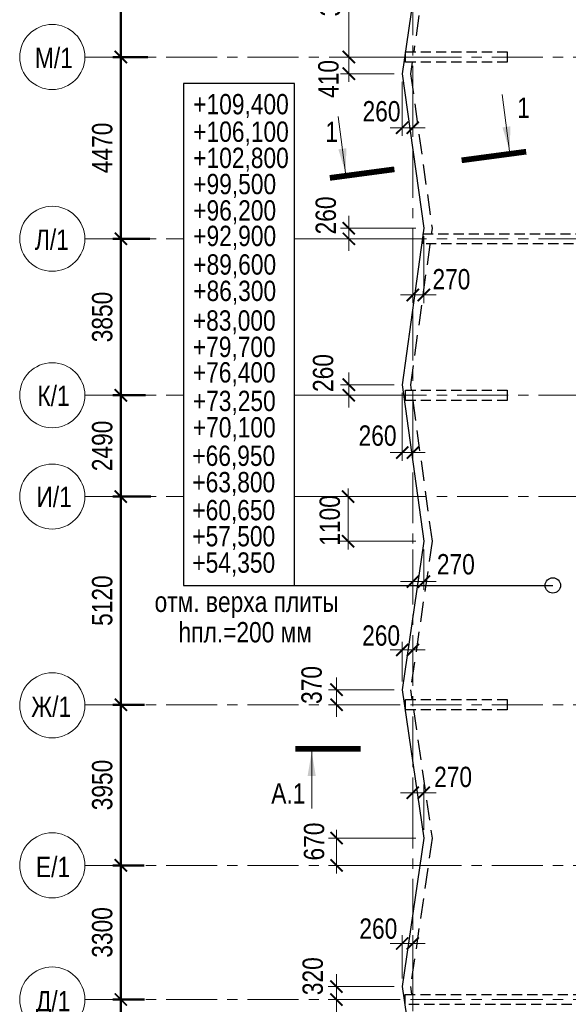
# Model space of a CAD drawing. Header units: inches. Extents: x -7207481 to -7082011, y 6155852 to 6369793.
# Tile 5 of 24: x -7160675 to -7147198, y 6244714 to 6268930. Entities that reach past the tile are written whole.
import ezdxf
from ezdxf.enums import TextEntityAlignment as Align

# ---------------------------------------------------------------- set-up
doc = ezdxf.new("R2010")
doc.units = ezdxf.units.IN
doc.header["$LTSCALE"] = 1000
doc.header["$MEASUREMENT"] = 0
doc.linetypes.add('CENTER', pattern=[2, 1.25, -0.25, 0.25, -0.25])
doc.linetypes.add('HIDDEN', pattern=[0.375, 0.25, -0.125])
for name, color, linetype, lineweight in [('изм-10-06', 6, 'Continuous', 50), ('СК-040-С(тены)', 12, 'HIDDEN', 25), ('СК-043-С-ПИЛОНЫ', 5, 'HIDDEN', 25), ('СК-050-П(литы перекрытия)', 3, 'Continuous', 30), ('СК-052-П-БАЛКИ', 1, 'HIDDEN', 30), ('СК-100-О(си)', 7, 'CENTER', 15), ('СК-110-О-РАЗМЕРЫ', 7, 'Continuous', 15), ('СК-300-Р(азмеры)_ПЛИТЫ', 7, 'Continuous', 20), ('СК-400-Т(екст)', 7, 'Continuous', 20), ('СК-440-Т-СТЕНЫ', 7, 'Continuous', 20), ('СК-500-С(ечения)', 5, 'Continuous', 40)]:
    doc.layers.add(name, color=color, linetype=linetype, lineweight=lineweight)
doc.styles.add('ARIAL_annotative', font='arial.ttf', dxfattribs={"width": 0.8, "height": 2.5})
doc.styles.add('RUSS', font='arial.ttf', dxfattribs={"width": 0.8})
doc.dimstyles.new('100-200', dxfattribs={"dimscale": 0, "dimtxt": 500, "dimasz": 300, "dimexe": 200, "dimexo": 200, "dimgap": 200, "dimtad": 1, "dimdec": 0, "dimzin": 0, "dimdsep": 46, "dimtxsty": 'RUSS', "dimblk": 'ARCHTICK', "dimcen": 0.096, "dimdle": 200, "dimclrd": 7, "dimclre": 7, "dimclrt": 256, "dimadec": 0, "dimazin": 0, "dimtfac": 1, "dimtdec": 0, "dimtmove": 2, "dimatfit": 3, "dimldrblk": 'OBLIQUE', "dimfxl": 1, "dimtolj": 1, "dimtzin": 0, "dimarcsym": 0})

# ---------------------------------------------------------------- blocks, each defined once
blk = doc.blocks.new('Сечение')
at = {"layer": 'СК-500-С(ечения)', "linetype": 'Continuous', "lineweight": 15, "ltscale": 100}
blk.add_line((-200, -35), (-200, -735), dxfattribs=at)
at = {"layer": 'СК-500-С(ечения)', "linetype": 'Continuous', "ltscale": 100, "const_width": 70}
blk.add_lwpolyline([(-400, 0), (400, 0)], dxfattribs=at)
at = {"layer": 'СК-500-С(ечения)', "linetype": 'Continuous', "ltscale": 100}
blk.add_solid([(-200, -35), (-250, -335), (-150, -335)], dxfattribs=at)
blk = doc.blocks.new('*U11')
at = {"layer": 'СК-400-Т(екст)', "ltscale": 100, "yscale": 0.01, "zscale": 0.01}
for p, xscale, rotation in [((0, -4), 0.01, 270.0000000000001), ((0, -20.33), -0.01, 270)]:
    blk.add_blockref('Сечение', p, dxfattribs=dict(at, xscale=xscale, rotation=rotation))
at = {"layer": 'СК-500-С(ечения)', "color": 0, "ltscale": 100, "style": 'ARIAL_annotative', "width": 0.8}
blk.add_attdef('НОМЕР_СЕЧЕНИЯ_1_1(НОМЕР_ЛИСТА)', text='', height=2.5, rotation=270, dxfattribs=at).set_placement((-6.74, -1.23), align=Align.RIGHT)
blk.add_attdef('НОМЕР_СЕЧЕНИЯ_2_1(НОМЕР_ЛИСТА)', text='', height=2.5, rotation=270, dxfattribs=at).set_placement((-7.48, -23.11), align=Align.BOTTOM_LEFT)
blk = doc.blocks.new('_ArchTick')
at = {"color": 0, "linetype": 'ByBlock', "const_width": 0.15}
blk.add_lwpolyline([(-0.5, -0.5), (0.5, 0.5)], dxfattribs=at)
blk = doc.blocks.new('*D48')
at = {"layer": 'Defpoints', "color": 0, "transparency": 16777216}
for p in [(-7174, 13880), (-6390, 13880), (-6733, 10130)]:
    blk.add_point(p, dxfattribs=at)
at = {"layer": 'СК-110-О-РАЗМЕРЫ', "color": 7, "lineweight": -2, "transparency": 16777216}
for p, q in [((-7174, 9930), (-7174, 14080)), ((-6590, 13880), (-7374, 13880)), ((-6933, 10130), (-7374, 10130))]:
    blk.add_line(p, q, dxfattribs=at)
at = {"layer": 'СК-110-О-РАЗМЕРЫ', "color": 7, "lineweight": -2, "transparency": 16777216, "xscale": 300, "yscale": 300, "zscale": 300}
for p, rotation in [((-7174, 13880), 90), ((-7174, 10130), 270)]:
    blk.add_blockref('_ArchTick', p, dxfattribs=dict(at, rotation=rotation))
at = {"layer": 'СК-110-О-РАЗМЕРЫ', "transparency": 16777216, "insert": (-7629, 12005), "char_height": 500, "attachment_point": 5, "rotation": 90, "style": 'RUSS'}
blk.add_mtext('\\A1;3750', dxfattribs=at)
blk = doc.blocks.new('_Oblique')
at = {"color": 0, "linetype": 'ByBlock', "lineweight": -2}
blk.add_line((-0.5, -0.5), (0.5, 0.5), dxfattribs=at)
blk = doc.blocks.new('*D49')
at = {"layer": 'Defpoints', "color": 0, "transparency": 16777216}
for p in [(-7174, 17180), (-6401, 17180), (-6732, 13880)]:
    blk.add_point(p, dxfattribs=at)
at = {"layer": 'СК-110-О-РАЗМЕРЫ', "color": 7, "lineweight": -2, "transparency": 16777216}
for p, q in [((-7174, 13680), (-7174, 17380)), ((-6601, 17180), (-7374, 17180)), ((-6932, 13880), (-7374, 13880))]:
    blk.add_line(p, q, dxfattribs=at)
at = {"layer": 'СК-110-О-РАЗМЕРЫ', "color": 7, "lineweight": -2, "transparency": 16777216, "xscale": 300, "yscale": 300, "zscale": 300}
for p, rotation in [((-7174, 17180), 90), ((-7174, 13880), 270)]:
    blk.add_blockref('_ArchTick', p, dxfattribs=dict(at, rotation=rotation))
at = {"layer": 'СК-110-О-РАЗМЕРЫ', "transparency": 16777216, "insert": (-7629, 15530), "char_height": 500, "attachment_point": 5, "rotation": 90, "style": 'RUSS'}
blk.add_mtext('\\A1;3300', dxfattribs=at)
blk = doc.blocks.new('*D50')
at = {"layer": 'Defpoints', "color": 0, "transparency": 16777216}
for p in [(-7174, 21130), (-6391, 21130), (-6742, 17180)]:
    blk.add_point(p, dxfattribs=at)
at = {"layer": 'СК-110-О-РАЗМЕРЫ', "color": 7, "lineweight": -2, "transparency": 16777216}
for p, q in [((-7174, 16980), (-7174, 21330)), ((-6591, 21130), (-7374, 21130)), ((-6942, 17180), (-7374, 17180))]:
    blk.add_line(p, q, dxfattribs=at)
at = {"layer": 'СК-110-О-РАЗМЕРЫ', "color": 7, "lineweight": -2, "transparency": 16777216, "xscale": 300, "yscale": 300, "zscale": 300}
for p, rotation in [((-7174, 21130), 90), ((-7174, 17180), 270)]:
    blk.add_blockref('_ArchTick', p, dxfattribs=dict(at, rotation=rotation))
at = {"layer": 'СК-110-О-РАЗМЕРЫ', "transparency": 16777216, "insert": (-7629, 19155), "char_height": 500, "attachment_point": 5, "rotation": 90, "style": 'RUSS'}
blk.add_mtext('\\A1;3950', dxfattribs=at)
blk = doc.blocks.new('*D51')
at = {"layer": 'Defpoints', "color": 0, "transparency": 16777216}
for p in [(-7174, 32590), (-6258, 32590), (-6786, 28740)]:
    blk.add_point(p, dxfattribs=at)
at = {"layer": 'СК-110-О-РАЗМЕРЫ', "color": 7, "lineweight": -2, "transparency": 16777216}
for p, q in [((-7174, 28540), (-7174, 32790)), ((-6458, 32590), (-7374, 32590)), ((-6986, 28740), (-7374, 28740))]:
    blk.add_line(p, q, dxfattribs=at)
at = {"layer": 'СК-110-О-РАЗМЕРЫ', "color": 7, "lineweight": -2, "transparency": 16777216, "xscale": 300, "yscale": 300, "zscale": 300}
for p, rotation in [((-7174, 32590), 90), ((-7174, 28740), 270)]:
    blk.add_blockref('_ArchTick', p, dxfattribs=dict(at, rotation=rotation))
at = {"layer": 'СК-110-О-РАЗМЕРЫ', "transparency": 16777216, "insert": (-7629, 30665), "char_height": 500, "attachment_point": 5, "rotation": 90, "style": 'RUSS'}
blk.add_mtext('\\A1;3850', dxfattribs=at)
blk = doc.blocks.new('*D52')
at = {"layer": 'Defpoints', "color": 0, "transparency": 16777216}
for p in [(-7174, 37060), (-6312, 37060), (-6732, 32590)]:
    blk.add_point(p, dxfattribs=at)
at = {"layer": 'СК-110-О-РАЗМЕРЫ', "color": 7, "lineweight": -2, "transparency": 16777216}
for p, q in [((-6512, 37060), (-7374, 37060)), ((-7174, 32390), (-7174, 37260)), ((-6932, 32590), (-7374, 32590))]:
    blk.add_line(p, q, dxfattribs=at)
at = {"layer": 'СК-110-О-РАЗМЕРЫ', "color": 7, "lineweight": -2, "transparency": 16777216, "xscale": 300, "yscale": 300, "zscale": 300}
for p, rotation in [((-7174, 37060), 90), ((-7174, 32590), 270)]:
    blk.add_blockref('_ArchTick', p, dxfattribs=dict(at, rotation=rotation))
at = {"layer": 'СК-110-О-РАЗМЕРЫ', "transparency": 16777216, "insert": (-7629, 34825), "char_height": 500, "attachment_point": 5, "rotation": 90, "style": 'RUSS'}
blk.add_mtext('\\A1;4470', dxfattribs=at)
blk = doc.blocks.new('*D53')
at = {"layer": 'Defpoints', "color": 0, "transparency": 16777216}
for p in [(-7174, 43760), (-6388, 43760), (-6706, 37060)]:
    blk.add_point(p, dxfattribs=at)
at = {"layer": 'СК-110-О-РАЗМЕРЫ', "color": 7, "lineweight": -2, "transparency": 16777216}
for p, q in [((-7174, 36860), (-7174, 43960)), ((-6588, 43760), (-7374, 43760)), ((-6906, 37060), (-7374, 37060))]:
    blk.add_line(p, q, dxfattribs=at)
at = {"layer": 'СК-110-О-РАЗМЕРЫ', "color": 7, "lineweight": -2, "transparency": 16777216, "xscale": 300, "yscale": 300, "zscale": 300}
for p, rotation in [((-7174, 43760), 90), ((-7174, 37060), 270)]:
    blk.add_blockref('_ArchTick', p, dxfattribs=dict(at, rotation=rotation))
at = {"layer": 'СК-110-О-РАЗМЕРЫ', "transparency": 16777216, "insert": (-7629, 40410), "char_height": 500, "attachment_point": 5, "rotation": 90, "style": 'RUSS'}
blk.add_mtext('\\A1;6700', dxfattribs=at)
blk = doc.blocks.new('*D62')
at = {"layer": 'Defpoints', "color": 0, "transparency": 16777216}
for p in [(-7174, 28740), (-6366, 28740), (-6740, 26250)]:
    blk.add_point(p, dxfattribs=at)
at = {"layer": 'СК-110-О-РАЗМЕРЫ', "color": 7, "lineweight": -2, "transparency": 16777216}
for p, q in [((-7174, 26050), (-7174, 28940)), ((-6566, 28740), (-7374, 28740)), ((-6940, 26250), (-7374, 26250))]:
    blk.add_line(p, q, dxfattribs=at)
at = {"layer": 'СК-110-О-РАЗМЕРЫ', "color": 7, "lineweight": -2, "transparency": 16777216, "xscale": 300, "yscale": 300, "zscale": 300}
for p, rotation in [((-7174, 28740), 90), ((-7174, 26250), 270)]:
    blk.add_blockref('_ArchTick', p, dxfattribs=dict(at, rotation=rotation))
at = {"layer": 'СК-110-О-РАЗМЕРЫ', "transparency": 16777216, "insert": (-7629, 27495), "char_height": 500, "attachment_point": 5, "rotation": 90, "style": 'RUSS'}
blk.add_mtext('\\A1;2490', dxfattribs=at)
blk = doc.blocks.new('*D64')
at = {"layer": 'Defpoints', "color": 0, "transparency": 16777216}
for p in [(-7174, 26250), (-6237, 26250), (-6909, 21130)]:
    blk.add_point(p, dxfattribs=at)
at = {"layer": 'СК-110-О-РАЗМЕРЫ', "color": 7, "lineweight": -2, "transparency": 16777216}
for p, q in [((-7174, 20930), (-7174, 26450)), ((-6437, 26250), (-7374, 26250)), ((-7109, 21130), (-7374, 21130))]:
    blk.add_line(p, q, dxfattribs=at)
at = {"layer": 'СК-110-О-РАЗМЕРЫ', "color": 7, "lineweight": -2, "transparency": 16777216, "xscale": 300, "yscale": 300, "zscale": 300}
for p, rotation in [((-7174, 26250), 90), ((-7174, 21130), 270)]:
    blk.add_blockref('_ArchTick', p, dxfattribs=dict(at, rotation=rotation))
at = {"layer": 'СК-110-О-РАЗМЕРЫ', "transparency": 16777216, "insert": (-7629, 23690), "char_height": 500, "attachment_point": 5, "rotation": 90, "style": 'RUSS'}
blk.add_mtext('\\A1;5120', dxfattribs=at)
blk = doc.blocks.new('*D214')
at = {"layer": 'Defpoints', "color": 0, "transparency": 16777216}
for p in [(-258, 14200), (-1877, 13880), (-258, 13880)]:
    blk.add_point(p, dxfattribs=at)
at = {"layer": 'СК-300-Р(азмеры)_ПЛИТЫ', "color": 7, "lineweight": -2, "transparency": 16777216}
for p, q in [((-1877, 14200), (-1877, 14500)), ((-458, 14200), (-2077, 14200)), ((-1877, 14200), (-1877, 13880)), ((-458, 13880), (-2077, 13880)), ((-1877, 13880), (-1877, 13580))]:
    blk.add_line(p, q, dxfattribs=at)
at = {"layer": 'СК-300-Р(азмеры)_ПЛИТЫ', "color": 7, "lineweight": -2, "transparency": 16777216, "xscale": 300, "yscale": 300, "zscale": 300}
for p, rotation in [((-1877, 14200), 270), ((-1877, 13880), 90)]:
    blk.add_blockref('_ArchTick', p, dxfattribs=dict(at, rotation=rotation))
at = {"layer": 'СК-300-Р(азмеры)_ПЛИТЫ', "transparency": 16777216, "insert": (-2457, 14454), "char_height": 500, "attachment_point": 5, "rotation": 90, "style": 'RUSS'}
blk.add_mtext('\\A1;320', dxfattribs=at)
blk = doc.blocks.new('*D215')
at = {"layer": 'Defpoints', "color": 0, "transparency": 16777216}
for p in [(0, 15259), (-260, 14199), (0, 14199)]:
    blk.add_point(p, dxfattribs=at)
at = {"layer": 'СК-300-Р(азмеры)_ПЛИТЫ', "color": 7, "lineweight": -2, "transparency": 16777216}
for p, q in [((-260, 15259), (-560, 15259)), ((-260, 14399), (-260, 15459)), ((-260, 15259), (0, 15259)), ((0, 14399), (0, 15459)), ((0, 15259), (300, 15259))]:
    blk.add_line(p, q, dxfattribs=at)
at = {"layer": 'СК-300-Р(азмеры)_ПЛИТЫ', "color": 7, "lineweight": -2, "transparency": 16777216, "xscale": 300, "yscale": 300, "zscale": 300}
blk.add_blockref('_ArchTick', (-260, 15259), dxfattribs=at)
at = {"layer": 'СК-300-Р(азмеры)_ПЛИТЫ', "color": 7, "lineweight": -2, "transparency": 16777216, "xscale": 300, "yscale": 300, "zscale": 300, "rotation": 180}
blk.add_blockref('_ArchTick', (0, 15259), dxfattribs=at)
at = {"layer": 'СК-300-Р(азмеры)_ПЛИТЫ', "transparency": 16777216, "insert": (-848, 15621), "char_height": 500, "attachment_point": 5, "style": 'RUSS'}
blk.add_mtext('\\A1;260', dxfattribs=at)
blk = doc.blocks.new('*D216')
at = {"layer": 'Defpoints', "color": 0, "transparency": 16777216}
for p in [(272, 17850), (-1874, 17180), (272, 17180)]:
    blk.add_point(p, dxfattribs=at)
at = {"layer": 'СК-300-Р(азмеры)_ПЛИТЫ', "color": 7, "lineweight": -2, "transparency": 16777216}
for p, q in [((-1874, 18050), (-1874, 16980)), ((72, 17850), (-2074, 17850)), ((72, 17180), (-2074, 17180))]:
    blk.add_line(p, q, dxfattribs=at)
at = {"layer": 'СК-300-Р(азмеры)_ПЛИТЫ', "color": 7, "lineweight": -2, "transparency": 16777216, "xscale": 300, "yscale": 300, "zscale": 300}
for p, rotation in [((-1874, 17850), 90), ((-1874, 17180), 270)]:
    blk.add_blockref('_ArchTick', p, dxfattribs=dict(at, rotation=rotation))
at = {"layer": 'СК-300-Р(азмеры)_ПЛИТЫ', "transparency": 16777216, "insert": (-2424, 17766), "char_height": 500, "attachment_point": 5, "rotation": 90, "style": 'RUSS'}
blk.add_mtext('\\A1;670', dxfattribs=at)
blk = doc.blocks.new('*D217')
at = {"layer": 'Defpoints', "color": 0, "transparency": 16777216}
for p in [(0, 18966), (0, 17850), (270, 17852)]:
    blk.add_point(p, dxfattribs=at)
at = {"layer": 'СК-300-Р(азмеры)_ПЛИТЫ', "color": 7, "lineweight": -2, "transparency": 16777216}
for p, q in [((0, 18050), (0, 19166)), ((270, 18052), (270, 19166)), ((0, 18966), (-300, 18966)), ((270, 18966), (0, 18966)), ((270, 18966), (570, 18966))]:
    blk.add_line(p, q, dxfattribs=at)
at = {"layer": 'СК-300-Р(азмеры)_ПЛИТЫ', "color": 7, "lineweight": -2, "transparency": 16777216, "xscale": 300, "yscale": 300, "zscale": 300}
blk.add_blockref('_ArchTick', (0, 18966), dxfattribs=at)
at = {"layer": 'СК-300-Р(азмеры)_ПЛИТЫ', "color": 7, "lineweight": -2, "transparency": 16777216, "xscale": 300, "yscale": 300, "zscale": 300, "rotation": 180}
blk.add_blockref('_ArchTick', (270, 18966), dxfattribs=at)
at = {"layer": 'СК-300-Р(азмеры)_ПЛИТЫ', "transparency": 16777216, "insert": (989, 19352), "char_height": 500, "attachment_point": 5, "style": 'RUSS'}
blk.add_mtext('\\A1;270', dxfattribs=at)
blk = doc.blocks.new('*D218')
at = {"layer": 'Defpoints', "color": 0, "transparency": 16777216}
for p in [(-258, 21500), (-1875, 21130), (-258, 21130)]:
    blk.add_point(p, dxfattribs=at)
at = {"layer": 'СК-300-Р(азмеры)_ПЛИТЫ', "color": 7, "lineweight": -2, "transparency": 16777216}
for p, q in [((-1875, 21500), (-1875, 21800)), ((-458, 21500), (-2075, 21500)), ((-1875, 21500), (-1875, 21130)), ((-458, 21130), (-2075, 21130)), ((-1875, 21130), (-1875, 20830))]:
    blk.add_line(p, q, dxfattribs=at)
at = {"layer": 'СК-300-Р(азмеры)_ПЛИТЫ', "color": 7, "lineweight": -2, "transparency": 16777216, "xscale": 300, "yscale": 300, "zscale": 300}
for p, rotation in [((-1875, 21500), 270), ((-1875, 21130), 90)]:
    blk.add_blockref('_ArchTick', p, dxfattribs=dict(at, rotation=rotation))
at = {"layer": 'СК-300-Р(азмеры)_ПЛИТЫ', "transparency": 16777216, "insert": (-2484, 21616), "char_height": 500, "attachment_point": 5, "rotation": 90, "style": 'RUSS'}
blk.add_mtext('\\A1;370', dxfattribs=at)
blk = doc.blocks.new('*D219')
at = {"layer": 'Defpoints', "color": 0, "transparency": 16777216}
for p in [(0, 22478), (-260, 21500), (0, 21500)]:
    blk.add_point(p, dxfattribs=at)
at = {"layer": 'СК-300-Р(азмеры)_ПЛИТЫ', "color": 7, "lineweight": -2, "transparency": 16777216}
for p, q in [((-260, 21700), (-260, 22678)), ((0, 21700), (0, 22678)), ((-260, 22478), (-560, 22478)), ((-260, 22478), (0, 22478)), ((0, 22478), (300, 22478))]:
    blk.add_line(p, q, dxfattribs=at)
at = {"layer": 'СК-300-Р(азмеры)_ПЛИТЫ', "color": 7, "lineweight": -2, "transparency": 16777216, "xscale": 300, "yscale": 300, "zscale": 300}
blk.add_blockref('_ArchTick', (-260, 22478), dxfattribs=at)
at = {"layer": 'СК-300-Р(азмеры)_ПЛИТЫ', "color": 7, "lineweight": -2, "transparency": 16777216, "xscale": 300, "yscale": 300, "zscale": 300, "rotation": 180}
blk.add_blockref('_ArchTick', (0, 22478), dxfattribs=at)
at = {"layer": 'СК-300-Р(азмеры)_ПЛИТЫ', "transparency": 16777216, "insert": (-779, 22829), "char_height": 500, "attachment_point": 5, "style": 'RUSS'}
blk.add_mtext('\\A1;260', dxfattribs=at)
blk = doc.blocks.new('*D220')
at = {"layer": 'Defpoints', "color": 0, "transparency": 16777216}
for p in [(-1590, 26250), (271, 26250), (271, 25150)]:
    blk.add_point(p, dxfattribs=at)
at = {"layer": 'СК-300-Р(азмеры)_ПЛИТЫ', "color": 7, "lineweight": -2, "transparency": 16777216}
for p, q in [((-1590, 24950), (-1590, 26450)), ((71, 26250), (-1790, 26250)), ((71, 25150), (-1790, 25150))]:
    blk.add_line(p, q, dxfattribs=at)
at = {"layer": 'СК-300-Р(азмеры)_ПЛИТЫ', "color": 7, "lineweight": -2, "transparency": 16777216, "xscale": 300, "yscale": 300, "zscale": 300}
for p, rotation in [((-1590, 26250), 90), ((-1590, 25150), 270)]:
    blk.add_blockref('_ArchTick', p, dxfattribs=dict(at, rotation=rotation))
at = {"layer": 'СК-300-Р(азмеры)_ПЛИТЫ', "transparency": 16777216, "insert": (-2038, 25663), "char_height": 500, "attachment_point": 5, "rotation": 90, "style": 'RUSS'}
blk.add_mtext('\\A1;1100', dxfattribs=at)
blk = doc.blocks.new('*D221')
at = {"layer": 'Defpoints', "color": 0, "transparency": 16777216}
for p in [(0, 25150), (270, 25150), (0, 24158)]:
    blk.add_point(p, dxfattribs=at)
at = {"layer": 'СК-300-Р(азмеры)_ПЛИТЫ', "color": 7, "lineweight": -2, "transparency": 16777216}
for p, q in [((0, 24950), (0, 23958)), ((270, 24950), (270, 23958)), ((0, 24158), (-300, 24158)), ((270, 24158), (0, 24158)), ((270, 24158), (570, 24158))]:
    blk.add_line(p, q, dxfattribs=at)
at = {"layer": 'СК-300-Р(азмеры)_ПЛИТЫ', "color": 7, "lineweight": -2, "transparency": 16777216, "xscale": 300, "yscale": 300, "zscale": 300}
blk.add_blockref('_ArchTick', (0, 24158), dxfattribs=at)
at = {"layer": 'СК-300-Р(азмеры)_ПЛИТЫ', "color": 7, "lineweight": -2, "transparency": 16777216, "xscale": 300, "yscale": 300, "zscale": 300, "rotation": 180}
blk.add_blockref('_ArchTick', (270, 24158), dxfattribs=at)
at = {"layer": 'СК-300-Р(азмеры)_ПЛИТЫ', "transparency": 16777216, "insert": (1057, 24582), "char_height": 500, "attachment_point": 5, "style": 'RUSS'}
blk.add_mtext('\\A1;270', dxfattribs=at)
blk = doc.blocks.new('*D222')
at = {"layer": 'Defpoints', "color": 0, "transparency": 16777216}
for p in [(-259, 29000), (-1573, 28740), (-259, 28740)]:
    blk.add_point(p, dxfattribs=at)
at = {"layer": 'СК-300-Р(азмеры)_ПЛИТЫ', "color": 7, "lineweight": -2, "transparency": 16777216}
for p, q in [((-1573, 29000), (-1573, 29300)), ((-459, 29000), (-1773, 29000)), ((-1573, 29000), (-1573, 28740)), ((-459, 28740), (-1773, 28740)), ((-1573, 28740), (-1573, 28440))]:
    blk.add_line(p, q, dxfattribs=at)
at = {"layer": 'СК-300-Р(азмеры)_ПЛИТЫ', "color": 7, "lineweight": -2, "transparency": 16777216, "xscale": 300, "yscale": 300, "zscale": 300}
for p, rotation in [((-1573, 29000), 270), ((-1573, 28740), 90)]:
    blk.add_blockref('_ArchTick', p, dxfattribs=dict(at, rotation=rotation))
at = {"layer": 'СК-300-Р(азмеры)_ПЛИТЫ', "transparency": 16777216, "insert": (-2202, 29288), "char_height": 500, "attachment_point": 5, "rotation": 90, "style": 'RUSS'}
blk.add_mtext('\\A1;260', dxfattribs=at)
blk = doc.blocks.new('*D223')
at = {"layer": 'Defpoints', "color": 0, "transparency": 16777216}
for p in [(-260, 29000), (0, 29000), (0, 27332)]:
    blk.add_point(p, dxfattribs=at)
at = {"layer": 'СК-300-Р(азмеры)_ПЛИТЫ', "color": 7, "lineweight": -2, "transparency": 16777216}
for p, q in [((-260, 28800), (-260, 27132)), ((0, 28800), (0, 27132)), ((-260, 27332), (-560, 27332)), ((-260, 27332), (0, 27332)), ((0, 27332), (300, 27332))]:
    blk.add_line(p, q, dxfattribs=at)
at = {"layer": 'СК-300-Р(азмеры)_ПЛИТЫ', "color": 7, "lineweight": -2, "transparency": 16777216, "xscale": 300, "yscale": 300, "zscale": 300}
blk.add_blockref('_ArchTick', (-260, 27332), dxfattribs=at)
at = {"layer": 'СК-300-Р(азмеры)_ПЛИТЫ', "color": 7, "lineweight": -2, "transparency": 16777216, "xscale": 300, "yscale": 300, "zscale": 300, "rotation": 180}
blk.add_blockref('_ArchTick', (0, 27332), dxfattribs=at)
at = {"layer": 'СК-300-Р(азмеры)_ПЛИТЫ', "transparency": 16777216, "insert": (-866, 27746), "char_height": 500, "attachment_point": 5, "style": 'RUSS'}
blk.add_mtext('\\A1;260', dxfattribs=at)
blk = doc.blocks.new('*D224')
at = {"layer": 'Defpoints', "color": 0, "transparency": 16777216}
for p in [(0, 32850), (270, 32850), (0, 31207)]:
    blk.add_point(p, dxfattribs=at)
at = {"layer": 'СК-300-Р(азмеры)_ПЛИТЫ', "color": 7, "lineweight": -2, "transparency": 16777216}
for p, q in [((0, 32650), (0, 31007)), ((270, 32650), (270, 31007)), ((0, 31207), (-300, 31207)), ((270, 31207), (0, 31207)), ((270, 31207), (570, 31207))]:
    blk.add_line(p, q, dxfattribs=at)
at = {"layer": 'СК-300-Р(азмеры)_ПЛИТЫ', "color": 7, "lineweight": -2, "transparency": 16777216, "xscale": 300, "yscale": 300, "zscale": 300}
blk.add_blockref('_ArchTick', (0, 31207), dxfattribs=at)
at = {"layer": 'СК-300-Р(азмеры)_ПЛИТЫ', "color": 7, "lineweight": -2, "transparency": 16777216, "xscale": 300, "yscale": 300, "zscale": 300, "rotation": 180}
blk.add_blockref('_ArchTick', (270, 31207), dxfattribs=at)
at = {"layer": 'СК-300-Р(азмеры)_ПЛИТЫ', "transparency": 16777216, "insert": (948, 31592), "char_height": 500, "attachment_point": 5, "style": 'RUSS'}
blk.add_mtext('\\A1;270', dxfattribs=at)
blk = doc.blocks.new('*D225')
at = {"layer": 'Defpoints', "color": 0, "transparency": 16777216}
for p in [(271, 32850), (-1573, 32590), (271, 32590)]:
    blk.add_point(p, dxfattribs=at)
at = {"layer": 'СК-300-Р(азмеры)_ПЛИТЫ', "color": 7, "lineweight": -2, "transparency": 16777216}
for p, q in [((-1573, 32850), (-1573, 33150)), ((71, 32850), (-1773, 32850)), ((-1573, 32850), (-1573, 32590)), ((71, 32590), (-1773, 32590)), ((-1573, 32590), (-1573, 32290))]:
    blk.add_line(p, q, dxfattribs=at)
at = {"layer": 'СК-300-Р(азмеры)_ПЛИТЫ', "color": 7, "lineweight": -2, "transparency": 16777216, "xscale": 300, "yscale": 300, "zscale": 300}
for p, rotation in [((-1573, 32850), 270), ((-1573, 32590), 90)]:
    blk.add_blockref('_ArchTick', p, dxfattribs=dict(at, rotation=rotation))
at = {"layer": 'СК-300-Р(азмеры)_ПЛИТЫ', "transparency": 16777216, "insert": (-2136, 33164), "char_height": 500, "attachment_point": 5, "rotation": 90, "style": 'RUSS'}
blk.add_mtext('\\A1;260', dxfattribs=at)
blk = doc.blocks.new('*D226')
at = {"layer": 'Defpoints', "color": 0, "transparency": 16777216}
for p in [(-1573, 37060), (-258, 37060), (-257, 36650)]:
    blk.add_point(p, dxfattribs=at)
at = {"layer": 'СК-300-Р(азмеры)_ПЛИТЫ', "color": 7, "lineweight": -2, "transparency": 16777216}
for p, q in [((-458, 37060), (-1773, 37060)), ((-1573, 36450), (-1573, 37260)), ((-457, 36650), (-1773, 36650))]:
    blk.add_line(p, q, dxfattribs=at)
at = {"layer": 'СК-300-Р(азмеры)_ПЛИТЫ', "color": 7, "lineweight": -2, "transparency": 16777216, "xscale": 300, "yscale": 300, "zscale": 300}
for p, rotation in [((-1573, 37060), 90), ((-1573, 36650), 270)]:
    blk.add_blockref('_ArchTick', p, dxfattribs=dict(at, rotation=rotation))
at = {"layer": 'СК-300-Р(азмеры)_ПЛИТЫ', "transparency": 16777216, "insert": (-2071, 36520), "char_height": 500, "attachment_point": 5, "rotation": 90, "style": 'RUSS'}
blk.add_mtext('\\A1;410', dxfattribs=at)
blk = doc.blocks.new('*D227')
at = {"layer": 'Defpoints', "color": 0, "transparency": 16777216}
for p in [(-260, 36649), (0, 36649), (0, 35321)]:
    blk.add_point(p, dxfattribs=at)
at = {"layer": 'СК-300-Р(азмеры)_ПЛИТЫ', "color": 7, "lineweight": -2, "transparency": 16777216}
for p, q in [((-260, 36449), (-260, 35121)), ((0, 36449), (0, 35121)), ((-260, 35321), (-560, 35321)), ((-260, 35321), (0, 35321)), ((0, 35321), (300, 35321))]:
    blk.add_line(p, q, dxfattribs=at)
at = {"layer": 'СК-300-Р(азмеры)_ПЛИТЫ', "color": 7, "lineweight": -2, "transparency": 16777216, "xscale": 300, "yscale": 300, "zscale": 300}
blk.add_blockref('_ArchTick', (-260, 35321), dxfattribs=at)
at = {"layer": 'СК-300-Р(азмеры)_ПЛИТЫ', "color": 7, "lineweight": -2, "transparency": 16777216, "xscale": 300, "yscale": 300, "zscale": 300, "rotation": 180}
blk.add_blockref('_ArchTick', (0, 35321), dxfattribs=at)
at = {"layer": 'СК-300-Р(азмеры)_ПЛИТЫ', "transparency": 16777216, "insert": (-769, 35723), "char_height": 500, "attachment_point": 5, "style": 'RUSS'}
blk.add_mtext('\\A1;260', dxfattribs=at)
blk = doc.blocks.new('*D228')
at = {"layer": 'Defpoints', "color": 0, "transparency": 16777216}
for p in [(272, 40300), (-1573, 37060), (272, 37060)]:
    blk.add_point(p, dxfattribs=at)
at = {"layer": 'СК-300-Р(азмеры)_ПЛИТЫ', "color": 7, "lineweight": -2, "transparency": 16777216}
for p, q in [((-1573, 40500), (-1573, 36860)), ((72, 40300), (-1773, 40300)), ((72, 37060), (-1773, 37060))]:
    blk.add_line(p, q, dxfattribs=at)
at = {"layer": 'СК-300-Р(азмеры)_ПЛИТЫ', "color": 7, "lineweight": -2, "transparency": 16777216, "xscale": 300, "yscale": 300, "zscale": 300}
for p, rotation in [((-1573, 40300), 90), ((-1573, 37060), 270)]:
    blk.add_blockref('_ArchTick', p, dxfattribs=dict(at, rotation=rotation))
at = {"layer": 'СК-300-Р(азмеры)_ПЛИТЫ', "transparency": 16777216, "insert": (-2028, 38680), "char_height": 500, "attachment_point": 5, "rotation": 90, "style": 'RUSS'}
blk.add_mtext('\\A1;3240', dxfattribs=at)
blk = doc.blocks.new('*U269')
at = {"layer": 'СК-400-Т(екст)', "ltscale": 100, "xscale": 0.009999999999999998, "yscale": 0.009999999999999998, "zscale": 0.009999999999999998, "rotation": 6.149580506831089e-05}
blk.add_blockref('Сечение', (4, 0), dxfattribs=at)
at = {"layer": 'СК-500-С(ечения)', "color": 0, "ltscale": 100, "style": 'ARIAL_annotative', "width": 0.8}
blk.add_attdef('НОМЕР_СЕЧЕНИЯ_1_1(НОМЕР_ЛИСТА)', text='', height=2.5, rotation=0.0001, dxfattribs=at).set_placement((1.23, -6.74), align=Align.RIGHT)
blk.add_attdef('НОМЕР_СЕЧЕНИЯ_2_1(НОМЕР_ЛИСТА)', text='', height=2.5, rotation=0.0001, dxfattribs=at).set_placement((145.88, -7.48), align=Align.BOTTOM_LEFT)
blk = doc.blocks.new('A$Cb745dcb1')
at = {"layer": 'СК-040-С(тены)'}
for points in [[(6950.3, 32715.1), (6950.3, 32465.1), (250.1, 32465.1), (250.1, 32715.1)], [(7280, 14005), (7280, 13755), (-189.7, 13755), (-189.7, 14005)]]:
    blk.add_lwpolyline(points, close=True, dxfattribs=at)
at = {"layer": 'СК-043-С-ПИЛОНЫ'}
for points in [[(2320.3, 37185.1), (2320.3, 36935.1), (-179.7, 36935.1), (-179.7, 37185.1)], [(2320, 28865), (2320, 28615.1), (-180, 28615.1), (-180, 28865)], [(2320, 21254.9), (2320, 21005), (-180, 21005), (-180, 21254.9)]]:
    blk.add_lwpolyline(points, close=True, dxfattribs=at)
at = {"layer": 'СК-100-О(си)', "linetype": 'CENTER'}
for p, q in [((0, 46844.3), (0, -4661.8)), ((-8058.2, 37060.1), (23184.8, 37060.1)), ((-8058.2, 32590.1), (-5633.3, 32590.1)), ((-2910, 32590.1), (23184.8, 32590.1)), ((-8058.2, 28740.1), (-5633.3, 28740.1)), ((-2910, 28740.1), (23184.8, 28740.1)), ((-8058.2, 26250), (-5633.3, 26250)), ((-2910, 26250), (23184.8, 26250)), ((-8058.2, 21130), (23184.8, 21130)), ((-8058.2, 17180.2), (23184.8, 17180.2)), ((-8058.2, 13880.3), (23184.8, 13880.3))]:
    blk.add_line(p, q, dxfattribs=at)
at = {"layer": 'СК-100-О(си)', "linetype": 'Continuous'}
for centre in [(-8858.2, 37060.1), (-8858.2, 32590.1), (-8858.2, 28740.1), (-8858.2, 26250), (-8858.2, 21114.7), (-8858.2, 17180.2), (-8858.2, 13880.3)]:
    blk.add_circle(centre, 800, dxfattribs=at)
at = {"layer": 'СК-400-Т(екст)', "lineweight": 25}
blk.add_lwpolyline([(-5633.3, 24064.3), (-2910, 24064.3), (-2910, 36407), (-5633.3, 36407)], close=True, dxfattribs=at)
at = {"layer": 'СК-400-Т(екст)', "style": 'RUSS', "width": 0.8}
for s, p in [('М/1', (-9283.7, 36787.8)), ('Л/1', (-9283.7, 32317.8)), ('К/1', (-9223.5, 28476.7)), ('И/1', (-9245.8, 25991.7)), ('Ж/1', (-9376, 20832.4)), ('Е/1', (-9259, 16890.4)), ('Д/1', (-9259.4, 13590.5))]:
    blk.add_text(s, height=500, dxfattribs=at).set_placement(p)
at = {"layer": 'СК-110-О-РАЗМЕРЫ'}
for base, p1, p2, override, picture, middle in [((-7174, 43760.1), (-6706, 37060.1), (-6387.7, 43760.1), {"dimscale": 1, "dimtxsty": 'RUSS'}, '*D53', (-7629.3, 40410.1)), ((-7174, 37060.1), (-6731.8, 32590.1), (-6311.8, 37060.1), {"dimscale": 1}, '*D52', (-7629.3, 34825.1)), ((-7174, 32590.1), (-6786.2, 28740.1), (-6258.4, 32590.1), {"dimscale": 1, "dimtxsty": 'RUSS'}, '*D51', (-7629.4, 30665.1)), ((-7174, 28740.1), (-6739.9, 26250), (-6366, 28740.1), {"dimscale": 1, "dimtxsty": 'RUSS'}, '*D62', (-7629.3, 27495.1)), ((-7174, 26250), (-6908.5, 21130), (-6237, 26250), {"dimscale": 1, "dimtxsty": 'RUSS'}, '*D64', (-7629.3, 23690)), ((-7174, 21130), (-6741.8, 17180.1), (-6390.6, 21130), {"dimscale": 1, "dimtxsty": 'RUSS'}, '*D50', (-7629.4, 19155)), ((-7174, 17180.1), (-6731.7, 13880.3), (-6401.1, 17180.1), {"dimscale": 1, "dimtxsty": 'RUSS'}, '*D49', (-7629.4, 15530.2)), ((-7174, 13880.3), (-6733.3, 10130.3), (-6389.6, 13880.3), {"dimscale": 1, "dimtxsty": 'RUSS'}, '*D48', (-7629.4, 12005.3))]:
    dim = blk.add_linear_dim(base=base, p1=p1, p2=p2, angle=90, dimstyle='100-200', override=override, dxfattribs=at)
    dim.commit()
    dim.dimension.update_dxf_attribs({"geometry": picture, "text_midpoint": middle})
blk = doc.blocks.new('A$C92320c88')
at = {"layer": 'СК-300-Р(азмеры)_ПЛИТЫ'}
dim = blk.add_linear_dim(base=(-1572.6, 37060.1), p1=(272, 40300.1), p2=(272, 37060.1), angle=90, dimstyle='100-200', override={"dimscale": 1}, dxfattribs=at)
dim.commit()
dim.dimension.update_dxf_attribs({"geometry": '*D228', "text_midpoint": (-2028.1, 38680.1)})
for base, p1, p2, picture, middle in [((-1572.6, 37060.1), (-257.5, 36650.1), (-258.5, 37060.1), '*D226', (-2070.9, 36520.4)), ((-1572.6, 32590.1), (271.4, 32849.7), (271.4, 32590.1), '*D225', (-2135.7, 33163.6)), ((-1572.6, 28740.1), (-258.6, 29000.5), (-258.6, 28740.1), '*D222', (-2202.4, 29287.6)), ((-1589.8, 26250), (271.5, 25149.9), (271.5, 26250), '*D220', (-2038, 25662.7)), ((-1875.1, 21130), (-258.4, 21500), (-258.4, 21130), '*D218', (-2484, 21616.1)), ((-1874.4, 17180.2), (271.6, 17850), (271.6, 17180.2), '*D216', (-2424.4, 17766)), ((-1876.8, 13880.3), (-258.4, 14200.3), (-258.4, 13880.3), '*D214', (-2457.5, 14453.6))]:
    dim = blk.add_linear_dim(base=base, p1=p1, p2=p2, angle=90, dimstyle='100-200', override={"dimscale": 1}, dxfattribs=at)
    dim.commit()
    dim.dimension.update_dxf_attribs({"geometry": picture, "text_midpoint": middle, "dimtype": 128})
for base, p1, p2, picture, middle in [((0, 35320.5106), (-260.493, 36649.0741), (0, 36649.0741), '*D227', (-769.091, 35722.5669)), ((0, 31206.6), (270.4, 32849.7), (0, 32849.7), '*D224', (948.2, 31591.5)), ((0, 27332.5), (-259.6, 29000.5), (0, 29000.5), '*D223', (-866.2, 27746.4)), ((0, 24158.4933), (270.4896, 25149.9298), (0, 25149.9298), '*D221', (1056.5117, 24581.5878)), ((0, 22477.8), (-260.4, 21500), (0, 21500), '*D219', (-778.6, 22829.2)), ((0, 18965.7), (269.6, 17852), (0, 17850), '*D217', (988.9, 19351.6)), ((0, 15258.6), (-260.4, 14199.3), (0, 14199.3), '*D215', (-848.2, 15621.4))]:
    dim = blk.add_linear_dim(base=base, p1=p1, p2=p2, dimstyle='100-200', override={"dimscale": 1}, dxfattribs=at)
    dim.commit()
    dim.dimension.update_dxf_attribs({"geometry": picture, "text_midpoint": middle, "dimtype": 128})

msp = doc.modelspace()

# ---------------------------------------------------------------- linework, layer by layer
at = {"layer": 'СК-050-П(литы перекрытия)'}
msp.add_lwpolyline([(-7133837.2, 6254376.8), (-7133837.2, 6257076.8), (-7131238.5, 6257076.8), (-7130842.9, 6259951.3), (-7131372.6, 6263800), (-7130842.8, 6268203.7), (-7131373.6, 6271654.4), (-7130553.2, 6275835.1), (-7135113.1, 6275014.3), (-7138073.2, 6275544.3), (-7141031.9, 6275014.3), (-7143993.2, 6275544.3), (-7146953.1, 6275014.3), (-7151569.1, 6275836.2), (-7150745.2, 6271253.8), (-7151275.7, 6267600.8), (-7150745.8, 6263801.4), (-7151275.8, 6259952.2), (-7150745.7, 6256101.7), (-7151275.6, 6252451.7), (-7150745.6, 6248801.7), (-7151275.6, 6245151), (-7150745.5, 6241501.1)], dxfattribs=at)
at = {"layer": 'СК-052-П-БАЛКИ', "ltscale": 2}
for points in [[(-7151147.1, 6274619.5), (-7150542.7, 6271257.2), (-7150995.8, 6268136.8)], [(-7151032.1, 6267886.8), (-7151073.7, 6267600.2), (-7150543.8, 6263801.6), (-7150565.1, 6263647)], [(-7150599.6, 6263397), (-7151073.9, 6259952.2), (-7151055.3, 6259816.8)], [(-7151020.8, 6259566.8), (-7150543.7, 6256100.9), (-7151073.5, 6252451.7), (-7151038.7, 6252211.8)], [(-7151002.4, 6251961.8), (-7150543.5, 6248801.7), (-7151073.5, 6245151), (-7151046, 6244961.8)]]:
    msp.add_lwpolyline(points, dxfattribs=at)
at = {"layer": 'СК-400-Т(екст)', "lineweight": 25}
msp.add_line((-7156650.5, 6255016), (-7147577.2, 6255016), dxfattribs=at)
msp.add_lwpolyline([(-7156650.5, 6255016), (-7153927.2, 6255016), (-7153927.2, 6267358.7), (-7156650.5, 6267358.7)], close=True, dxfattribs=at)
msp.add_circle((-7147577.2, 6255016), 189.2, dxfattribs=at)

# ---------------------------------------------------------------- block references
at = {"layer": 'изм-10-06'}
msp.add_blockref('A$Cb745dcb1', (-7151017.2, 6230951.7), dxfattribs=at)
at = {"layer": 'СК-300-Р(азмеры)_ПЛИТЫ'}
msp.add_blockref('A$C92320c88', (-7151017.2, 6230951.7), dxfattribs=at)
at = {"layer": 'СК-500-С(ечения)'}
ref = msp.add_blockref('*U11', (-7153055.4, 6265038.1), dxfattribs=dict(at, xscale=-200, yscale=200.0000000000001, zscale=200, rotation=97.61856630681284))
ref.add_attrib('НОМЕР_СЕЧЕНИЯ_2_1(НОМЕР_ЛИСТА)', '1', dxfattribs={"color": 0, "ltscale": 100, "height": 500, "style": 'ARIAL_annotative', "width": 0.8}).set_placement((-7148454.7, 6266365.9), align=Align.BOTTOM_LEFT)
ref.add_attrib('НОМЕР_СЕЧЕНИЯ_1_1(НОМЕР_ЛИСТА)', '1', dxfattribs={"color": 0, "ltscale": 100, "height": 500, "style": 'ARIAL_annotative', "width": 0.8}).set_placement((-7152853.6, 6265923.8), align=Align.RIGHT)
ref = msp.add_blockref('*U269', (-7153901.8, 6250998.5), dxfattribs=dict(at, xscale=200, yscale=200, zscale=200, rotation=359.9999385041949))
ref.add_attrib('НОМЕР_СЕЧЕНИЯ_1_1(НОМЕР_ЛИСТА)', 'А.1', dxfattribs={"color": 0, "ltscale": 100, "height": 500, "rotation": 360, "style": 'ARIAL_annotative', "width": 0.8}).set_placement((-7153656.5, 6249650.6), align=Align.RIGHT)

# ---------------------------------------------------------------- texts
at = {"layer": 'СК-440-Т-СТЕНЫ', "char_height": 500, "style": 'RUSS'}
for s, insert, width, attachment_point in [('+109,400', (-7156410.9, 6266509.2), 1885.443, 7), ('+106,100', (-7156410.9, 6265832.6), 1885.443, 7), ('+102,800', (-7156410.9, 6265188.6), 1885.443, 7), ('+99,500', (-7156410.9, 6264544.7), 1885.443, 7), ('+96,200', (-7156410.9, 6263896), 1885.443, 7), ('+92,900', (-7156410.9, 6263269.2), 1885.443, 7), ('+89,600', (-7156410.9, 6262566.5), 1885.443, 7), ('+86,300', (-7156410.9, 6261917.9), 1885.443, 7), ('+83,000', (-7156421.2, 6261188.8), 1885.443, 7), ('+79,700', (-7156421.2, 6260540.2), 1885.443, 7), ('+76,400', (-7156421.2, 6259913.4), 1885.443, 7), ('+73,250', (-7156421.2, 6259210.6), 1885.443, 7), ('+70,100', (-7156421.2, 6258562), 1885.443, 7), ('+66,950', (-7156433.6, 6257862.1), 1885.443, 7), ('+63,800', (-7156433.6, 6257213.4), 1885.443, 7), ('+60,650', (-7156433.6, 6256525), 1885.443, 7), ('+57,500', (-7156433.6, 6255883.9), 1885.443, 7), ('+54,350', (-7156433.6, 6255235.3), 1885.443, 7), ('отм. верха плиты', (-7157361.8, 6254212.8), 5612.455, 7), ('hпл.=200 мм', (-7156773.1, 6254115.5), 3213.768, 1)]:
    msp.add_mtext(s, dxfattribs=dict(at, insert=insert, width=width, attachment_point=attachment_point))

doc.saveas('drawing.dxf')
